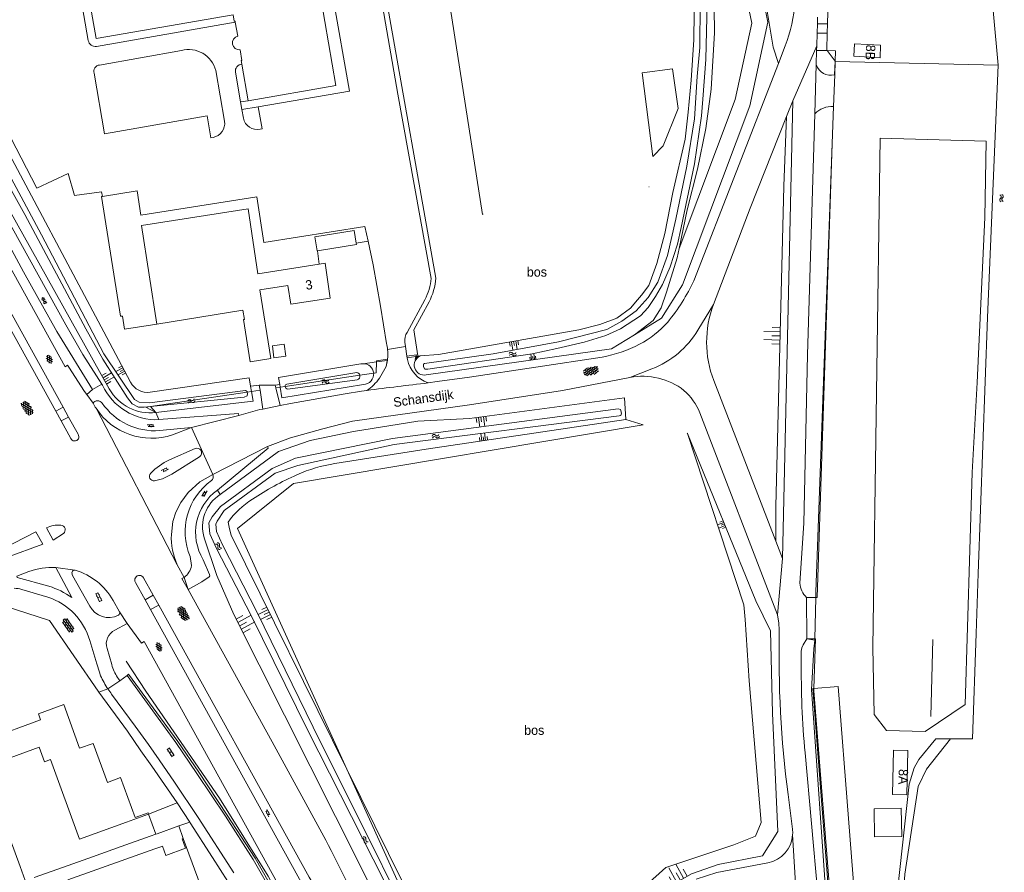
# Model space of a CAD drawing. Extents: x 99476 to 102828, y 406437 to 407931.
# Tile 116 of 162: x 100904 to 101114, y 407059 to 407241. Entities that reach past the tile are written whole.
import ezdxf

# ---------------------------------------------------------------- set-up
doc = ezdxf.new("R2010")
doc.units = 0
doc.header["$MEASUREMENT"] = 0
doc.linetypes.add('DGN Style 1', pattern=[36.392745, 0.060554, -36.332191])
doc.linetypes.add('DGN Style 2', pattern=[60.553652, 36.332191, -24.221461])
for name, color, linetype, lineweight in [('BG_bijgebouw', 253, 'Continuous', 0), ('BG_cultuuraanduiding', 253, 'Continuous', 0), ('BG_cultuurscheiding', 253, 'DGN Style 1', 0), ('BG_dakoverstek', 253, 'Continuous', 13), ('BG_dakoverstek bijgebouw', 253, 'Continuous', 0), ('BG_gesloten verharding', 253, 'Continuous', 0), ('BG_heg haag', 253, 'Continuous', 0), ('BG_hek', 253, 'Continuous', 0), ('BG_hoofdgebouw', 253, 'Continuous', 13), ('BG_huisnummer', 253, 'Continuous', 0), ('BG_insteek sloot', 253, 'Continuous', 0), ('BG_kant onverhard', 253, 'DGN Style 2', 0), ('BG_kant sloot', 253, 'Continuous', 0), ('BG_kant verharding', 253, 'Continuous', 0), ('BG_muur', 253, 'Continuous', 0), ('BG_open verharding', 253, 'Continuous', 0), ('BG_overig lijnvormig object', 253, 'Continuous', 0), ('BG_schutting', 253, 'Continuous', 0), ('BG_straatnaam', 253, 'Continuous', 0), ('BG_talud', 253, 'Continuous', 0), ('BG_taludsymbool', 253, 'Continuous', 0), ('BG_terreinafscheiding', 253, 'Continuous', 0), ('BG_vlakafsluiter', 253, 'Continuous', 0), ('BG_walbescherming', 253, 'Continuous', 0), ('BG_watersymbool', 253, 'Continuous', 0)]:
    doc.layers.add(name, color=color, linetype=linetype, lineweight=lineweight)
doc.styles.add('Style-WORKING', font='WORKING.shx')

# ---------------------------------------------------------------- blocks, each defined once
blk = doc.blocks.new('S04')
at = {"layer": 'BG_taludsymbool', "linetype": 'Continuous', "lineweight": 0}
for p, q in [((-0.5, 0), (-0.5, -0.5)), ((-0.25, 0), (-0.25, -1)), ((0, 0), (0, -0.5)), ((0.25, 0), (0.25, -1)), ((0.5, 0), (0.5, -0.5))]:
    blk.add_line(p, q, dxfattribs=at)
blk = doc.blocks.new('S01GV4')
at = {"layer": 'BG_gesloten verharding', "linetype": 'Continuous', "lineweight": 0}
for p, q in [((0, 0.278304), (0.9421, 0.823239)), ((0, -0.181671), (1.741927, 0.823239)), ((0, 0.098949), (1.593645, -0.823239)), ((0.117, -0.579), (1.53, 0.238)), ((0.163, 0.466), (2.296, -0.767)), ((0.531, -0.801), (3.134, 0.701)), ((0.567, 0.694), (2.709, -0.545)), ((1.118159, 0.823239), (3.097745, -0.32208)), ((1.293565, -0.823239), (3.161206, 0.256049)), ((1.529745, 0.23842), (2.542019, 0.823239)), ((1.91699, 0.823239), (3.161206, 0.104286)), ((2.715943, 0.823239), (3.161206, 0.565645)), ((0, -0.363991), (0.793486, -0.823239)), ((2.092105, -0.823239), (3.161206, -0.205903))]:
    blk.add_line(p, q, dxfattribs=at)
blk = doc.blocks.new('WATERS')
at = {"layer": 'BG_watersymbool', "linetype": 'Continuous', "lineweight": 0}
for centre, start, end in [((-0.375, 0.25), 28.07249, 151.92751), ((-0.375, -0.2), 28.07249, 151.92751), ((0.375, 0.65), 208.07249, 331.92751), ((0.375, 0.2), 208.07249, 331.92751)]:
    blk.add_arc(centre, 0.425, start, end, dxfattribs=at)
blk = doc.blocks.new('S02OV6')
at = {"layer": 'BG_open verharding', "linetype": 'Continuous', "lineweight": 0}
for p, q in [((0, 0.20784), (1.371449, 0.20784)), ((0.085505, 0.20784), (0.085505, 0.268177)), ((0.485, -0.192), (0.486, 0.207)), ((0.885505, 0.20784), (0.885505, 0.31106)), ((1.285, -0.193), (1.285, 0.207)), ((0.268333, -0.19216), (1.549656, -0.19216)), ((0.885505, -0.32925), (0.885505, -0.19216))]:
    blk.add_line(p, q, dxfattribs=at)
blk = doc.blocks.new('S01GV6')
at = {"layer": 'BG_gesloten verharding', "linetype": 'Continuous', "lineweight": 0}
for p, q in [((0, 0.018), (0.97, 0.579)), ((0.02, 0.104), (1.242, -0.604)), ((0.164, -0.349), (1.58, 0.468)), ((0.296, 0.406), (1.735, -0.426)), ((0.584, -0.569), (1.922, 0.204)), ((0.814, 0.569), (1.985, -0.109)), ((1.364, -0.58), (1.906, -0.267))]:
    blk.add_line(p, q, dxfattribs=at)
blk = doc.blocks.new('S01GV2')
at = {"layer": 'BG_gesloten verharding', "linetype": 'Continuous', "lineweight": 0}
for p, q in [((-0.011625, -0.500414), (0.648313, 0.582897)), ((0.006945, 0.298967), (0.268018, 0.727007)), ((0.618374, -0.705844), (0.009489, 0.408468)), ((0.63697, 0.094645), (0.291267, 0.726467)), ((0.172792, -0.724773), (-0.009122, -0.392669)), ((0.31767, -0.728139), (0.629741, -0.216538))]:
    blk.add_line(p, q, dxfattribs=at)
blk = doc.blocks.new('S02OV2')
at = {"layer": 'BG_open verharding', "linetype": 'Continuous', "lineweight": 0}
for p, q in [((0.052866, 0.482148), (0.183301, 0.482148)), ((0.183301, -1.01785), (0.183301, 0.982147)), ((0.183301, 0.895191), (0.705039, 0.895191)), ((0.705039, -1.01785), (0.705039, 0.982147)), ((0.705039, 0.43867), (0.835473, 0.43867)), ((0.052866, -0.517416), (0.183301, -0.517416)), ((0.183301, -0.017851), (0.705039, -0.017851)), ((0.183301, -0.930894), (0.705039, -0.930894)), ((0.705039, -0.473938), (0.835473, -0.473938))]:
    blk.add_line(p, q, dxfattribs=at)
blk = doc.blocks.new('S02OV4')
at = {"layer": 'BG_open verharding', "linetype": 'Continuous', "lineweight": 0}
for p, q in [((0, -0.200092), (0, 0.200092)), ((0, 0.2), (3.201, 0.2)), ((0.214, 0.6), (2.9, 0.6)), ((0.4, 0.199), (0.4, 0.6)), ((0.8, 0.6), (0.8, 0.7)), ((0.8, -0.2), (0.8, 0.2)), ((1.2, 0.2), (1.2, 0.6)), ((1.6, 0.6), (1.6, 0.7)), ((1.6, -0.2), (1.6, 0.2)), ((2, 0.199), (2, 0.6)), ((2.4, 0.6), (2.4, 0.7)), ((2.4, -0.2), (2.4, 0.2)), ((2.8, 0.2), (2.8, 0.6)), ((3.2, -0.199908), (3.2, 0.200092)), ((0, -0.2), (3.2, -0.199)), ((0.31, -0.6), (2.9, -0.6)), ((0.4, -0.6), (0.399, -0.2)), ((0.8, -0.7), (0.8, -0.6)), ((1.2, -0.6), (1.2, -0.2)), ((1.6, -0.7), (1.6, -0.6)), ((2, -0.6), (1.999, -0.2)), ((2.4, -0.7), (2.4, -0.6)), ((2.8, -0.6), (2.8, -0.2))]:
    blk.add_line(p, q, dxfattribs=at)

msp = doc.modelspace()

# ---------------------------------------------------------------- linework, layer by layer
at = {"layer": 'BG_bijgebouw', "linetype": 'Continuous', "lineweight": 0}
for p, q in [((100950.538, 407237.943), (100949.985, 407240.951)), ((100952.733, 407224.156), (100951.384, 407231.993)), ((100933.318, 407067.569), (100937.91, 407069.25)), ((100937.91, 407069.25), (100938.89, 407066.56)), ((100931.84, 407067.046), (100925.651, 407064.855)), ((100933.018, 407067.463), (100931.84, 407067.046)), ((100933.318, 407067.569), (100933.018, 407067.463)), ((100901.882, 407066.441), (100904.023, 407060.565)), ((100925.651, 407064.855), (100919.462, 407062.664)), ((100932.795, 407064.351), (100934.295, 407064.888)), ((100934.413, 407064.931), (100934.295, 407064.888)), ((100938.89, 407066.56), (100938.642, 407066.47)), ((100919.462, 407062.664), (100913.272, 407060.472)), ((100926.613, 407062.138), (100932.795, 407064.351)), ((100904.023, 407060.565), (100905.093, 407057.627)), ((100913.272, 407060.472), (100907.004, 407058.253)), ((100920.431, 407059.925), (100926.613, 407062.138)), ((100914.249, 407057.713), (100920.431, 407059.925))]:
    msp.add_line(p, q, dxfattribs=at)
at = {"layer": 'BG_bijgebouw', "linetype": 'Continuous', "lineweight": 0, "flags": 128}
for points in [[(100949.985, 407240.951), (100949.939, 407241.201), (100949.765, 407241.186), (100949.553, 407242.535), (100920.264, 407237.45), (100917.084, 407255.659)], [(100968.326, 407245.638), (100971.483, 407227.415), (100952.733, 407224.156)], [(100951.384, 407231.993), (100951.252, 407232.765), (100951.388, 407232.794), (100951.012, 407235.085)], [(100960.45, 407172.18), (100957.93, 407171.8), (100958.25, 407169.23), (100960.77, 407169.6), (100960.45, 407172.18)]]:
    msp.add_lwpolyline(points, dxfattribs=at)
at = {"layer": 'BG_bijgebouw', "linetype": 'Continuous', "lineweight": 0, "extrusion": (0, 0, -1)}
msp.add_arc((-100950.798713, 407236.517933), 1.448719, 261.533872, 79.632522, dxfattribs=at)
at = {"layer": 'BG_cultuurscheiding', "linetype": 'DGN Style 1', "lineweight": 0}
msp.add_line((100988.884, 407169.571), (100988.98, 407169.7), dxfattribs=at)
at = {"layer": 'BG_cultuurscheiding', "linetype": 'DGN Style 1', "lineweight": 0, "flags": 128}
for points in [[(101002.799, 407199.905), (101010.105, 407203.139), (101033.283, 407206.353), (101039.791, 407205.618), (101040.366, 407202.558), (101035.535, 407187.344), (101035.909, 407181.632)], [(100988.98, 407169.7), (100992.429, 407174.324), (100994.142, 407181.623), (100996.386, 407190.2), (101001.937, 407199.523), (101002.799, 407199.905)], [(101046.57, 407153.09), (101040.11, 407159.53), (101033.09, 407160.721)]]:
    msp.add_lwpolyline(points, dxfattribs=at)
at = {"layer": 'BG_dakoverstek', "linetype": 'Continuous', "lineweight": 13, "flags": 128}
msp.add_lwpolyline([(101090.321, 407075.947), (101093.379, 407075.874), (101093.605, 407085.34), (101090.547, 407085.413), (101090.321, 407075.947)], dxfattribs=at)
at = {"layer": 'BG_dakoverstek bijgebouw', "linetype": 'Continuous', "lineweight": 0}
msp.add_line((101078.727, 407099.019), (101073.564, 407098.615), dxfattribs=at)
at = {"layer": 'BG_dakoverstek bijgebouw', "linetype": 'Continuous', "lineweight": 0, "flags": 128}
for points in [[(100975.834, 407193.737), (100975.384, 407196.483), (100967.007, 407195.107)], [(100967.007, 407195.107), (100967.503, 407192.089), (100967.557, 407192.098)], [(100967.557, 407192.098), (100975.879, 407193.465), (100975.834, 407193.737)], [(101073.564, 407098.615), (101073.305, 407098.595), (101077.252, 407048.046)], [(101077.252, 407048.046), (101077.706, 407042.226), (101083.128, 407042.65), (101078.727, 407099.019)], [(101092.203, 407073.015), (101086.415, 407072.917), (101086.515, 407066.915), (101092.304, 407067.012), (101092.203, 407073.015)], [(100938.642, 407066.47), (100939.322, 407064.475), (100935.142, 407062.952), (100934.413, 407064.931)]]:
    msp.add_lwpolyline(points, dxfattribs=at)
at = {"layer": 'BG_heg haag', "linetype": 'Continuous', "lineweight": 0, "flags": 128}
msp.add_lwpolyline([(100985.749956, 407000), (100983.55, 407004.909), (100969.147, 407035.442), (100956.981, 407058.52), (100946.579, 407075.21), (100930.848, 407098.019), (100926.708, 407104.427)], dxfattribs=at)
at = {"layer": 'BG_hek', "linetype": 'Continuous', "lineweight": 0}
for p, q in [((101078.11, 407232.58), (101078.005, 407229.72)), ((101078.11, 407232.58), (101112.873, 407231.799)), ((101077.758, 407222.97), (101077.469, 407215.067)), ((101077.469, 407215.067), (101073.96, 407119.232)), ((101073.953, 407118.062), (101073.952, 407117.951)), ((101073.96, 407119.232), (101073.953, 407118.062)), ((100910.345, 407113.155), (100900.831, 407116.233)), ((101073.51, 407107.1), (101073.765, 407108.939))]:
    msp.add_line(p, q, dxfattribs=at)
at = {"layer": 'BG_hek', "linetype": 'Continuous', "lineweight": 0, "flags": 128}
msp.add_lwpolyline([(101073.51, 407107.1), (101073.03, 407098.391), (101076.36, 407050.711), (101077.07, 407033.116)], dxfattribs=at)
at = {"layer": 'BG_hoofdgebouw', "linetype": 'Continuous', "lineweight": 13}
for p, q in [((100929.946, 407197.539), (100933.2, 407176.48)), ((100967.909, 407189.264), (100969.155, 407189.458)), ((100926.78, 407070.07), (100931.48, 407071.78)), ((100926.78, 407070.07), (100916.737, 407066.406))]:
    msp.add_line(p, q, dxfattribs=at)
at = {"layer": 'BG_hoofdgebouw', "linetype": 'Continuous', "lineweight": 13, "flags": 128}
for points in [[(101082.21, 407236.35), (101082.08, 407233.67), (101087.68, 407233.35), (101087.8, 407236.031), (101082.21, 407236.35)], [(100929.946, 407197.539), (100952.721, 407201.079), (100954.82, 407187.231), (100967.909, 407189.264)], [(100933.2, 407176.48), (100951.61, 407179.42), (100951.97, 407177.43), (100951.76, 407177.42), (100953.13, 407168.39), (100957.55, 407169.11), (100955.26, 407183.78), (100961.23, 407184.71), (100961.851, 407180.73), (100970.28, 407182.03), (100969.155, 407189.458)], [(100931.48, 407071.78), (100931.39, 407072.03), (100928.58, 407071.04), (100925.46, 407079.59), (100922.67, 407078.56), (100919.63, 407086.88), (100916.75, 407085.83), (100913.36, 407095.17), (100907.95, 407093.2), (100908.42, 407091.93), (100897.15, 407087.8), (100890.889, 407105.007)], [(100896.252, 407081.715), (100908.11, 407086.059), (100909.248, 407082.947), (100910.514, 407083.41), (100916.737, 407066.406)]]:
    msp.add_lwpolyline(points, dxfattribs=at)
at = {"layer": 'BG_insteek sloot', "linetype": 'Continuous', "lineweight": 0}
for p, q in [((100880.468, 407252.724), (100921.903, 407174.776)), ((100921.903, 407174.776), (100927.614, 407164.033)), ((100993.402, 407169.959), (100989.494, 407169.653)), ((100959.582, 407162.999), (100959.494, 407163.533)), ((100953.262, 407163.179), (100953.443, 407162.077)), ((101033.09, 407160.721), (101033.42, 407156.05)), ((101099.62, 407087.881), (101102.695, 407087.881))]:
    msp.add_line(p, q, dxfattribs=at)
at = {"layer": 'BG_insteek sloot', "linetype": 'Continuous', "lineweight": 0, "flags": 128}
for points in [[(100923.085, 407162.631), (100874.85, 407248.96), (100860.585, 407271.325), (100846.65, 407291.24), (100831.25, 407311.16), (100814.675, 407330.375), (100796.835, 407349.075), (100779.36, 407365.92), (100784.17, 407370.99)], [(101050.561, 407288.84), (101051.147, 407288.649), (101051.514, 407288.184), (101051.65, 407287.288), (101052.262, 407244.031), (101052.297, 407238.692), (101051.624, 407226.618), (101050.484, 407218.244), (101048.723, 407209.529), (101046.52, 407200.862), (101044.753, 407192.609)], [(101035.909, 407181.632), (101036.761, 407182.628), (101038.306, 407184.691), (101040.003, 407189.379), (101041.701, 407195.782), (101043.449, 407204.576), (101046.023, 407215.999), (101046.686, 407221.72), (101047.329, 407228.596), (101047.896, 407237.2), (101048.053, 407248.777), (101048.041, 407260.404), (101048.305, 407275.333), (101048.263, 407283.673), (101048.18, 407284.361), (101047.905, 407284.671), (101047.377, 407284.903)], [(101044.753, 407192.609), (101044.328, 407190.623), (101042.051, 407183.268), (101040.904, 407179.96), (101039.207, 407177.247), (101035.229, 407174.19)], [(100993.402, 407169.959), (101023.364, 407175.225), (101027.864, 407176.385), (101031.467, 407177.76), (101034.402, 407179.871), (101035.909, 407181.632)], [(100990.734, 407165.6), (101030.35, 407171.2), (101035.229, 407174.19)], [(100959.494, 407163.533), (100959.24, 407165.08), (100976.791, 407167.939)], [(100931.799, 407161.915), (100952.96, 407165.01), (100953.262, 407163.179)], [(100977.367, 407163.579), (100959.96, 407160.7), (100959.582, 407162.999)], [(100953.443, 407162.077), (100953.78, 407160.03), (100933.044, 407157.558)], [(100946.75, 407140.042), (100959.196, 407149.254), (100965.944, 407151.573), (100975.235, 407153.491), (100988.99, 407155.7), (101000, 407156.275), (101033.09, 407160.721)], [(101033.42, 407156.05), (100990.72, 407149.72), (100971.26, 407146.65)], [(100973.802, 407081.359), (100949.13, 407131.351), (100948.736, 407132.722), (100948.462, 407134.122)], [(100943.368, 407130.798), (100946.05, 407122.759), (100949.69, 407114.445), (100976.79, 407060.5), (100989.37, 407035.06), (101000, 407011.879), (101005.337456, 407000)], [(101099.62, 407087.881), (101095.987, 407083.474), (101094.936, 407081.628), (101093.881, 407078.171), (101091.486, 407056.034), (101090.173, 407046.537), (101090.402, 407042.266), (101090.788, 407036.222), (101106.953, 407005.186), (101109.629519, 407000)], [(101012.706, 407000), (101000.54, 407027.18), (100973.802, 407081.359)]]:
    msp.add_lwpolyline(points, dxfattribs=at)
at = {"layer": 'BG_insteek sloot', "linetype": 'Continuous', "lineweight": 0}
for centre, radius, start, end in [((100977.329731, 407165.820224), 2.186194, 91.119961, 104.26601), ((100977.333307, 407165.792105), 2.214379, 5.361105, 91.198265), ((100990.337443, 407167.694862), 2.132065, 113.303344, 280.719241), ((100977.333144, 407165.793183), 2.214442, 270.876026, 5.332942), ((100931.209934, 407165.944666), 4.072494, 207.995955, 278.316722), ((100975.670718, 407116.611432), 30.360666, 98.353342, 114.351503), ((100989.262959, 407085.462592), 64.344472, 113.941242, 123.624883), ((100963.420278, 407123.576855), 18.301644, 122.33242, 144.817292)]:
    msp.add_arc(centre, radius, start, end, dxfattribs=at)
at = {"layer": 'BG_insteek sloot', "linetype": 'Continuous', "lineweight": 0, "extrusion": (0, 0, -1)}
for centre, radius, start, end in [((-100931.854587, 407167.534964), 10.047612, 263.201514, 330.786025), ((-100951.121359, 407133.202032), 8.117508, 342.773255, 57.417741)]:
    msp.add_arc(centre, radius, start, end, dxfattribs=at)
at = {"layer": 'BG_kant onverhard', "linetype": 'DGN Style 2', "lineweight": 0, "flags": 128}
msp.add_lwpolyline([(101044.845, 407288.779), (101050.961, 407289.603), (101058.237, 407290.471), (101059.304, 407289.977), (101060.692, 407268.88), (101061.974, 407252.349), (101063.403, 407244.15), (101064.84, 407235.656), (101065.956, 407232.151)], dxfattribs=at)
at = {"layer": 'BG_kant sloot', "linetype": 'Continuous', "lineweight": 0}
for p, q in [((100960.983, 407163.648), (100975.959, 407166.15)), ((100975.998, 407164.536), (100961.213, 407162.568)), ((100931.856, 407158.833), (100931.867, 407158.834))]:
    msp.add_line(p, q, dxfattribs=at)
at = {"layer": 'BG_kant sloot', "linetype": 'Continuous', "lineweight": 0, "flags": 128}
for points in [[(100797.09, 407353.124), (100805.308, 407344.62), (100821.219, 407327.491), (100828.669, 407318.867), (100843.446, 407300.367), (100855.48, 407283.652), (100866.304, 407267.424), (100879.899, 407245.008), (100886.132, 407234.206), (100895.54, 407217.456), (100899.646, 407209.519), (100905.042, 407199.905), (100918.081, 407175.474), (100921.713, 407168.934), (100926.933, 407160.722), (100927.977, 407159.451), (100929.322, 407158.692), (100930.535, 407158.699), (100931.856, 407158.833)], [(101005.052, 407170.075), (101019.027, 407172.701), (101029.363, 407175.304), (101032.534, 407177.105), (101035.56, 407179.268), (101038.126, 407182.169), (101040.196, 407185.431), (101042.262, 407191.135), (101044.03, 407198.851), (101046.41, 407210.195), (101048.032, 407220.313), (101048.608, 407229.359), (101049.165, 407235.533), (101049.338, 407254.411), (101049.275, 407269.831), (101049.007, 407282.743), (101048.979, 407285.068), (101048.859, 407285.431), (101048.728, 407285.638), (101047.896, 407285.814)], [(101013.419, 407170.134), (101018.686, 407171.234), (101024.471, 407172.611), (101029.151, 407174.019), (101032.234, 407175.417), (101036.528, 407178.251), (101038.14, 407180.042), (101039.736, 407182.339), (101041.226, 407184.895), (101042.864, 407188.686), (101044.429, 407193.556), (101045.224, 407197.068), (101048.057, 407210.715), (101049.574, 407220.936), (101049.823, 407224.485), (101050.442, 407233.024), (101050.752, 407245.056), (101050.695, 407257.515), (101050.664, 407279.834), (101050.569, 407286.316), (101050.422, 407286.847), (101050.148, 407287.04), (101049.823, 407287.155)], [(100952.557, 407161.944), (100952.538, 407162.09), (100952.138, 407162.269), (100931.631, 407159.654), (100929.48, 407159.762), (100928.431, 407160.361), (100921.942, 407170.086), (100908.603, 407195.504), (100901.087, 407209.6), (100899.768, 407212.396), (100892.011, 407227.161), (100886.342, 407237.478), (100877.043, 407253.517), (100877.173, 407254.558), (100877.521, 407255.124), (100879.119, 407255.817), (100881.095, 407256.38), (100913.558, 407262.01), (100940.544, 407267.006), (100967.006, 407271.734), (100972.589, 407272.68)], [(101013.419, 407170.134), (100991.094, 407166.835), (100990.45, 407166.816), (100990.153, 407167.363), (100990.195, 407167.883), (100990.388, 407168.077), (101005.052, 407170.075)], [(100931.867, 407158.834), (100951.875, 407160.856), (100952.503, 407161.106), (100952.594, 407161.655), (100952.557, 407161.944)], [(100996.171, 407031.13), (100966.636, 407090.348), (100954.657, 407114.872), (100947.265, 407129.269), (100945.962, 407132.125), (100945.832, 407133.733), (100946.13, 407134.385), (100947.643, 407136.644), (100958.532, 407144.635), (100963.313, 407146.27), (100983.933, 407150.734), (101031.979, 407156.866), (101032.284, 407156.939), (101032.456, 407157.442), (101032.272, 407158.229), (101031.775, 407158.386), (100983.585, 407152.008), (100962.836, 407147.791), (100957.897, 407145.606), (100946.838, 407137.511), (100945.032, 407135.297), (100944.347, 407134.014), (100944.537, 407131.655), (100945.988, 407128.543), (100953.41, 407114.229), (100965.469, 407089.617), (100981.75, 407057.493)]]:
    msp.add_lwpolyline(points, dxfattribs=at)
at = {"layer": 'BG_kant sloot', "linetype": 'Continuous', "lineweight": 0, "extrusion": (0, 0, -1)}
for centre, radius, start, end in [((-100975.753894, 407165.338806), 0.836722, 104.189531, 165.238469), ((-100975.753423, 407165.337109), 0.837611, 165.134387, 253.022691), ((-100961.204164, 407163.131525), 0.561837, 2.80303, 66.81848), ((-100961.204956, 407163.130615), 0.562673, 269.180909, 2.891581)]:
    msp.add_arc(centre, radius, start, end, dxfattribs=at)
at = {"layer": 'BG_kant verharding', "linetype": 'Continuous', "lineweight": 0}
for p, q in [((100918.593, 407237.035), (100915.657, 407253.929)), ((101074.296, 407240.606), (101074.338, 407242.04)), ((100949.985, 407240.951), (100920.337, 407235.783)), ((101074.238, 407238.648), (101074.296, 407240.606)), ((101074.296, 407240.606), (101076.473, 407240.575)), ((101074.158, 407235.937), (101074.238, 407238.648)), ((101076.415, 407238.581), (101074.238, 407238.648)), ((101065.956, 407232.151), (101067.412, 407235.903)), ((101074.038, 407231.895), (101074.128, 407234.934)), ((101074.128, 407234.934), (101074.158, 407235.937)), ((100920.998, 407231.81), (100938.492, 407234.893)), ((101047.94, 407185.731), (101065.956, 407232.151)), ((101073.727, 407221.412), (101074.038, 407231.895)), ((100945.815, 407230.655), (100947.711, 407219.806)), ((100951.106, 407223.912), (100950.004, 407230.285)), ((101077.96, 407229.709), (101078.005, 407229.72)), ((100913.21, 407158.718), (100875.117, 407227.645)), ((100951.106, 407223.912), (100952.733, 407224.156)), ((100951.395, 407222.321), (100951.106, 407223.912)), ((100954.882, 407222.849), (100951.395, 407222.321)), ((100951.712, 407220.437), (100951.395, 407222.321)), ((101066.85, 407126.37), (101069.05, 407224.15)), ((101069.05, 407224.15), (101067.719, 407220.8)), ((101077.758, 407222.97), (101077.734, 407222.971)), ((100978.384, 407194.186), (100975.834, 407193.737)), ((100967.557, 407192.098), (100967.909, 407189.264)), ((100986.684, 407174.692), (100990.49, 407181.656)), ((100986.334, 407171.689), (100986.2, 407172.628)), ((100986.629, 407169.615), (100986.334, 407171.689)), ((100982.469, 407168.705), (100982.499, 407168.98)), ((100986.678, 407169.273), (100986.629, 407169.615)), ((100986.73, 407168.909), (100986.678, 407169.273)), ((100980.769, 407164.9), (100982.228, 407167.432)), ((100919.511, 407162.474), (100921.486, 407163.662)), ((100921.486, 407163.662), (100921.646, 407163.414)), ((100993.069, 407164.164), (100991.161, 407163.896)), ((101052.16, 407164.41), (101065.415, 407130.087)), ((100919.511, 407162.474), (100918.297, 407161.426)), ((100918.297, 407161.426), (100919.608, 407159.563)), ((100955.11, 407163.39), (100955.272, 407162.352)), ((100955.272, 407162.352), (100955.903, 407158.317)), ((100958.496, 407163.41), (100958.636, 407162.857)), ((100958.636, 407162.857), (100959.6, 407159.045)), ((100911.663, 407157.857), (100913.21, 407158.718)), ((100911.663, 407157.857), (100912.804, 407155.777)), ((100913.21, 407158.718), (100914.382, 407156.596)), ((100955.903, 407158.317), (100959.6, 407159.045)), ((101049.17, 407157.501), (101065.772, 407114.314)), ((100912.804, 407155.777), (100914.382, 407156.596)), ((100914.846, 407152.041), (100912.804, 407155.777)), ((100914.382, 407156.596), (100916.418, 407152.916)), ((100940.665, 407154.382), (100950.756, 407156.932)), ((100940.665, 407154.382), (100933.828, 407153.704)), ((100936.563, 407152.802), (100940.665, 407154.382)), ((100935.917, 407147.427), (100941.404, 407149.881)), ((100945.205, 407144.299), (100956.865, 407150.304)), ((100945.205, 407144.299), (100943.545, 407143.436)), ((101065.415, 407130.087), (101066.85, 407126.37)), ((100940.345, 407126.798), (100940.608, 407124.87)), ((100911.647, 407124.466), (100915.694, 407123.926)), ((100911.647, 407124.466), (100915.066, 407118.053)), ((100937.587, 407125.014), (100939.041, 407122.356)), ((100910.199, 407120.468), (100903.428, 407122.291)), ((100915.255, 407122.762), (100918.889, 407116.222)), ((100932.477, 407118.543), (100930.418, 407122.266)), ((100939.894, 407119.742), (100942.848, 407121.383)), ((100904.383, 407119.776), (100909.982, 407118.156)), ((100928.661, 407121.275), (100930.724, 407117.549)), ((100925.246, 407114.993), (100923.903, 407117.443)), ((100930.724, 407117.549), (100932.477, 407118.543)), ((100930.724, 407117.549), (100931.892, 407115.483)), ((100932.477, 407118.543), (100933.655, 407116.417)), ((101072.04, 407109.241), (101071.958, 407118.062)), ((101071.958, 407118.062), (101073.952, 407117.951)), ((100931.892, 407115.483), (100933.655, 407116.417)), ((100925.246, 407114.993), (100926.913, 407112.523)), ((100926.913, 407112.523), (100924.285, 407111.057)), ((100918.936, 407108.871), (100920.409, 407103.874)), ((101073.765, 407108.939), (101072.04, 407109.241)), ((100925.038, 407100.657), (100925.175, 407100.464)), ((100925.175, 407100.464), (100925.308, 407100.277)), ((100925.308, 407100.277), (100926.907, 407101.42)), ((101075.088, 407047.316), (101071.65, 407084.843)), ((101068.02, 407075.95), (101068.968, 407068.58)), ((100931.48, 407071.78), (100937.557, 407074.152)), ((100937.545, 407074.171), (100937.557, 407074.152)), ((100937.557, 407074.152), (100940.246, 407070.058)), ((100937.91, 407069.25), (100940.246, 407070.058))]:
    msp.add_line(p, q, dxfattribs=at)
at = {"layer": 'BG_kant verharding', "linetype": 'Continuous', "lineweight": 0, "flags": 128}
for points in [[(100832.254, 407303.179), (100835.354, 407299.252), (100839.218, 407293.828), (100845.338, 407285.894), (100851.295, 407277.556), (100863.609, 407258.939), (100871.777, 407246.434), (100878.575, 407235.063), (100883.44, 407226.202), (100890.959, 407212.729), (100898.679, 407198.729), (100904.75, 407187.603), (100911.868, 407174.857), (100919.511, 407162.474)], [(100991.813, 407186.235), (100984.724, 407225.585), (100976.985, 407269.977), (100916.897, 407259.502), (100912.955, 407258.875), (100909.954, 407257.816), (100905.621, 407256.143), (100890.351, 407250.59), (100885.344, 407248.568), (100907.636, 407205.502), (100914.295, 407208.623), (100915.646, 407203.92), (100921.419, 407204.689), (100921.641, 407203.711)], [(100851.766, 407260.381), (100857.612, 407249.936), (100874.682, 407224.791), (100911.663, 407157.857)], [(100970.888, 407246.125), (100974.369, 407226.243), (100954.882, 407222.849)], [(100914.432, 407167.264), (100914.154, 407167.666), (100913.624, 407167.326), (100882.625, 407223.482), (100877.843, 407232.203)], [(100882.667, 407232.448), (100913.787, 407176.272), (100917.445, 407169.933), (100921.486, 407163.662)], [(100945.236, 407216.333), (100944.785, 407216.265), (100943.976, 407220.949), (100922.057, 407217.136), (100919.819, 407230.083)], [(100954.882, 407222.849), (100955.726, 407218.181), (100955.288, 407218.105)], [(101067.719, 407220.8), (101059.95, 407201.251), (101052.119, 407180.656)], [(101070.55, 407121.081), (101071.42, 407133.92), (101072.2, 407169.86), (101073.727, 407221.412)], [(100921.641, 407203.711), (100921.446, 407203.699), (100925.441, 407178.174), (100925.871, 407178.181), (100926.323, 407175.396), (100933.2, 407176.48)], [(100978.384, 407194.186), (100977.68, 407197.286), (100956.101, 407193.928), (100954.615, 407203.671), (100929.821, 407199.752), (100929.001, 407204.963), (100921.641, 407203.711)], [(100982.271, 407172.35), (100980.979, 407180.275), (100979.455, 407189.129), (100978.384, 407194.186)], [(100993.069, 407164.164), (101000, 407165.09), (101028.313, 407169.411)], [(100918.297, 407161.426), (100917.773, 407162.034), (100914.432, 407167.264)], [(101034.254, 407165.061), (101019.85, 407162.261), (101000, 407159.194), (100974.993, 407155.742), (100968.667, 407154.071), (100961.803, 407152.138), (100956.865, 407150.304)], [(100959.6, 407159.045), (100961.744, 407159.467), (100973.442, 407161.562)], [(100973.442, 407161.562), (100976.918, 407162.154), (100978.101, 407162.307)], [(100933.687, 407156.044), (100950.655, 407157.365), (100950.756, 407156.932)], [(100950.756, 407156.932), (100955.208, 407158.18), (100955.903, 407158.317)], [(100946.207, 407141.006), (100957.018, 407149.942), (100956.865, 407150.304)], [(100942.356, 407148.119), (100936.423, 407144.377), (100934.437, 407143.43), (100932.768, 407142.991)], [(100943.545, 407143.436), (100942.412, 407142.792), (100939.902, 407140.454), (100938.361, 407138.356), (100937.265, 407136.298), (100936.654, 407134.319), (100936.336, 407131.519)], [(100900.321, 407128.459), (100907.413, 407132.086), (100908.877, 407129.462), (100901.162, 407126.588)], [(100909.671, 407132.942), (100911.126, 407130.306), (100913.276, 407131.734)], [(100943.142, 407126.117), (100944.507, 407122.962), (100944.547, 407122.679), (100944.385, 407122.437), (100942.848, 407121.383)], [(100903.428, 407122.291), (100903.336, 407122.617), (100905.914, 407123.591)], [(100939.894, 407119.742), (100938.589, 407122.106), (100939.041, 407122.356)], [(100969.326, 407066.224), (100957.832, 407087.247), (100939.894, 407119.742)], [(100988.392, 407011.046), (100970.437, 407045.602), (100931.892, 407115.483)], [(100933.655, 407116.417), (100965.754, 407058.31), (100979.566, 407035.171), (100990.27, 407011.902)], [(100910.345, 407113.155), (100920.682, 407098.047), (100920.841, 407097.831)], [(101065.772, 407114.314), (101066.035, 407112.55), (101066.15, 407111.114)], [(100980.983, 407015.786), (100971.849, 407033.436), (100964.729, 407046.695), (100930.51, 407108.652), (100929.985, 407108.284), (100926.913, 407112.523)], [(101070.865, 407104.642), (101070.865, 407106.6), (101070.995, 407107.282), (101071.23, 407107.935), (101072.04, 407109.241)], [(100922.61, 407107.173), (100923.613, 407103.763), (100923.727, 407103.309)], [(100921.235, 407101.342), (100920.957, 407102.104), (100920.409, 407103.874)], [(100926.907, 407101.42), (100927.215, 407101.705), (100937.7, 407087.296), (100942.186, 407080.74), (100948.273, 407071.54), (100954.214, 407062.355), (100958.719, 407054.455), (100966.529, 407039.307), (100971.026, 407030.435), (100972.75, 407026.901), (100983.393, 407004.105), (100985.223662, 407000)], [(100984.718176, 407000), (100982.96, 407003.935), (100976.227, 407018.415), (100972.415, 407026.558), (100970.642, 407030.178), (100966.165, 407039.126), (100958.322, 407054.271), (100953.838, 407062.067), (100947.864, 407071.329), (100941.798, 407080.471), (100937.275, 407087.093), (100926.907, 407101.42)], [(100920.841, 407097.831), (100926.985, 407089.481), (100929.841, 407085.301), (100932.181, 407082.017), (100934.845, 407078.112), (100937.545, 407074.171)], [(100949.651, 407059.249), (100942.072, 407071.086), (100937.004, 407078.633), (100933.761, 407083.389), (100931.428, 407086.665), (100928.576, 407090.569), (100923.584, 407097.399)], [(100940.246, 407070.058), (100940.335, 407069.923), (100945.151, 407062.483), (100948.382, 407057.405)], [(101063.733, 407061.374), (101052.79, 407059.311), (101048.383, 407057.849)]]:
    msp.add_lwpolyline(points, dxfattribs=at)
at = {"layer": 'BG_kant verharding', "linetype": 'Continuous', "lineweight": 0}
for centre, radius, start, end in [((101036.565955, 407247.815413), 33.066358, 338.883972, 355.694545), ((101077.177255, 407232.915961), 3.301104, 198.015759, 283.716388), ((101077.468284, 407217.724982), 5.252743, 87.100395, 135.418556), ((100978.8944, 407187.486916), 12.979119, 333.304194, 354.464864), ((101009.062234, 407204.202659), 43.042803, 320.61709, 334.586607), ((101073.361146, 407172.586557), 22.723219, 159.199272, 201.089922), ((101026.485598, 407190.77819), 21.069007, 297.800302, 318.770147), ((100972.154635, 407169.957884), 10.395339, 5.786715, 13.303803), ((101023.329381, 407197.096867), 28.130831, 280.2043, 297.484493), ((100972.260936, 407169.982894), 10.287067, 354.405303, 5.707818), ((100972.237098, 407169.982756), 10.311376, 345.677886, 352.881775), ((100972.900941, 407170.32655), 9.557918, 302.960293, 325.406218), ((100933.182819, 407168.741483), 12.707489, 204.786593, 272.273856), ((100920.590643, 407158.892756), 1.189459, 36.483594, 145.702777), ((100932.071829, 407166.217485), 14.129019, 208.097925, 213.257948), ((100932.092167, 407166.23042), 14.15312, 213.256584, 288.414568), ((100944.145344, 407143.85095), 1.150486, 313.686561, 22.9199), ((100912.158745, 407128.025152), 5.510378, 83.965879, 116.837741), ((100912.684718, 407132.521596), 0.984846, 306.897101, 86.898697), ((100950.785034, 407130.924954), 14.46124, 177.645712, 204.125996), ((100916.056473, 407123.268468), 0.948087, 164.9281, 212.289672), ((100915.676974, 407123.371378), 0.554883, 88.241658, 164.999193), ((100915.673016, 407123.343687), 0.582691, 76.807483, 87.936217), ((100911.533731, 407110.260602), 14.303344, 30.142225, 72.62105), ((100937.019683, 407125.361269), 3.62179, 303.924422, 352.204222), ((100929.536645, 407121.775562), 1.008621, 29.09412, 209.75445), ((100904.917655, 407103.712611), 17.56803, 54.713884, 72.505003), ((100922.932062, 407118.340547), 4.564492, 207.654344, 297.122659), ((100924.783573, 407114.748229), 0.523213, 296.007984, 27.893118), ((100925.588988, 407108.19147), 3.148277, 114.468377, 198.874759), ((101302.728894, 407106.063398), 236.632799, 178.777007, 187.311167), ((100933.707127, 407106.592572), 10.506416, 198.211778, 214.398638), ((100087.899049, 406614.353087), 990.505322, 24.797859, 27.142326)]:
    msp.add_arc(centre, radius, start, end, dxfattribs=at)
at = {"layer": 'BG_kant verharding', "linetype": 'Continuous', "lineweight": 0, "extrusion": (0, 0, -1)}
for centre, radius, start, end in [((-100920.126381, 407237.330285), 1.561554, 262.248465, 349.099904), ((-100940.06679, 407229.168296), 5.937356, 74.619126, 165.498916), ((-100921.16398, 407230.430744), 1.389207, 345.503645, 83.138026), ((-100951.526336, 407230.466503), 1.533118, 353.200902, 84.672922), ((-100954.685807, 407221.089373), 3.044523, 258.591928, 347.626846), ((-100944.630067, 407219.383205), 3.109807, 172.186125, 258.764287), ((-100989.581018, 407172.923912), 3.393943, 354.998122, 31.396256), ((-100993.532775, 407170.457201), 6.976723, 289.874156, 347.178793), ((-101036.984129, 407151.034107), 14.290113, 78.985921, 128.096735), ((-101115.542736, 406087.137202), 1083.918967, 82.715241, 83.410686), ((-101037.876335, 407153.116431), 12.114921, 130.853287, 158.782163), ((-100932.830085, 407167.363684), 13.696087, 265.821653, 325.468852), ((-100915.677622, 407152.396537), 0.904434, 144.945778, 336.852217), ((-100941.786905, 407148.949701), 1.006943, 67.649893, 235.585834), ((-100941.244538, 407135.656257), 12.920258, 43.843485, 65.648089), ((-100932.620811, 407143.941255), 0.961586, 261.195174, 43.733157), ((-100952.670134, 407132.067924), 13.404516, 336.84964, 54.782535), ((-100952.63919, 407131.921915), 11.130753, 328.565703, 54.698742), ((-100911.069266, 407109.032503), 15.444307, 70.500587, 92.143795), ((-100902.734231, 407114.142163), 5.870141, 90.583388, 106.312365), ((-101075.649208, 407121.621335), 5.127756, 316.041978, 353.951251), ((-100905.440696, 407104.816688), 14.091156, 108.800894, 163.278477), ((-101259.946518, 407102.22373), 189.096981, 354.726251, 0.732748), ((-100939.218235, 407109.38511), 19.699958, 326.472181, 335.903131), ((-100938.917391, 407109.167052), 19.328733, 322.494529, 326.518452), ((-101062.527977, 407067.753928), 6.492731, 183.133658, 259.304138), ((-101062.43759, 407067.750946), 6.582825, 172.764844, 183.06474)]:
    msp.add_arc(centre, radius, start, end, dxfattribs=at)
at = {"layer": 'BG_muur', "linetype": 'Continuous', "lineweight": 0}
msp.add_line((101098.55, 407092.629), (101098.917, 407109.058), dxfattribs=at)
at = {"layer": 'BG_muur', "linetype": 'Continuous', "lineweight": 0, "flags": 128}
msp.add_lwpolyline([(101097.294, 407089.444), (101089.051, 407089.618), (101086.406, 407093.072), (101086.164, 407107.365)], dxfattribs=at)
at = {"layer": 'BG_overig lijnvormig object', "linetype": 'Continuous', "lineweight": 0, "flags": 128}
msp.add_lwpolyline([(101086.164, 407107.365), (101087.711, 407216.18), (101110.357, 407215.524), (101110.035, 407199.261), (101108.435, 407164.01), (101107.378, 407144.735), (101105.864, 407095.166), (101097.294, 407089.444)], dxfattribs=at)
at = {"layer": 'BG_schutting', "linetype": 'Continuous', "lineweight": 0}
msp.add_line((100938.89, 407066.56), (100943.17, 407054.83), dxfattribs=at)
at = {"layer": 'BG_talud', "linetype": 'Continuous', "lineweight": 0}
for p, q in [((101067.15, 407205.9), (101067.719, 407220.8)), ((101065.431, 407137.48), (101067.15, 407205.9)), ((101065.431, 407137.48), (101065.415, 407130.087))]:
    msp.add_line(p, q, dxfattribs=at)
at = {"layer": 'BG_talud', "linetype": 'Continuous', "lineweight": 0, "flags": 128}
for points in [[(101031.77, 407032.311), (101031.676, 407043.308), (101033.609, 407048.195), (101037.726, 407056.591), (101041.908, 407060.343), (101056.445, 407065.229), (101061.071, 407067.049), (101062.314, 407069.977), (101059.741, 407100.276), (101058.884, 407113.338), (101058.559, 407116.518), (101046.57, 407153.09)], [(101046.57, 407153.09), (101061.13, 407117.31), (101064.25, 407110.941), (101064.72, 407093.32), (101065.85, 407068.091), (101062.56, 407062.891), (101053.13, 407060.981), (101047.41, 407058.991), (101042.56, 407056.271), (101038.79, 407051.971), (101036.35, 407047.361), (101031.77, 407032.311)]]:
    msp.add_lwpolyline(points, dxfattribs=at)
at = {"layer": 'BG_terreinafscheiding', "linetype": 'Continuous', "lineweight": 0}
for p, q in [((101076.473, 407240.575), (101076.415, 407238.581)), ((101076.415, 407238.581), (101076.311, 407235.031))]:
    msp.add_line(p, q, dxfattribs=at)
at = {"layer": 'BG_terreinafscheiding', "linetype": 'Continuous', "lineweight": 0, "flags": 128}
msp.add_lwpolyline([(101092.018, 407378.705), (101080.532, 407379.05), (101076.473, 407240.575)], dxfattribs=at)
at = {"layer": 'BG_vlakafsluiter', "linetype": 'Continuous', "lineweight": 0}
for p, q in [((100992.821, 407186.277), (100977.666, 407271.865)), ((101074.158, 407235.937), (101069.05, 407224.15)), ((101076.386, 407234.929), (101076.311, 407235.031)), ((101078.058, 407232.651), (101076.386, 407234.929)), ((101078.058, 407232.651), (101077.96, 407229.709)), ((101078.11, 407232.58), (101078.058, 407232.651)), ((101078.005, 407229.72), (101077.758, 407222.97)), ((101077.734, 407222.971), (101077.469, 407215.067)), ((101048.776, 407175.145), (101052.119, 407180.656)), ((100982.497, 407171.006), (100986.334, 407171.689)), ((100977.287, 407168.006), (100980.155, 407168.393)), ((100980.155, 407168.393), (100982.451, 407168.703)), ((100982.451, 407168.703), (100982.228, 407167.432)), ((100982.451, 407168.703), (100982.469, 407168.705)), ((100986.678, 407169.273), (100988.557, 407169.527)), ((100988.557, 407169.527), (100988.884, 407169.571)), ((100988.884, 407169.571), (100989.494, 407169.653)), ((100960.643, 407163.159), (100976.563, 407165.552)), ((100976.563, 407165.552), (100979.538, 407165.999)), ((101034.254, 407165.061), (101038.928, 407166.88)), ((100958.496, 407163.41), (100959.494, 407163.533)), ((100931.867, 407158.834), (100952.557, 407161.944)), ((100952.557, 407161.944), (100953.443, 407162.077)), ((100955.11, 407163.39), (100953.262, 407163.179)), ((100953.443, 407162.077), (100955.272, 407162.352)), ((100955.11, 407163.39), (100958.496, 407163.41)), ((100958.636, 407162.857), (100959.582, 407162.999)), ((100959.582, 407162.999), (100960.643, 407163.159)), ((100937.587, 407125.014), (100920.257, 407158.469)), ((100933.044, 407157.558), (100931.856, 407158.833)), ((100933.687, 407156.044), (100933.044, 407157.558)), ((100945.205, 407144.299), (100940.665, 407154.382)), ((100946.75, 407140.042), (100946.207, 407141.006)), ((101066.85, 407126.37), (101065.772, 407114.314)), ((100939.894, 407119.742), (100939.041, 407122.356)), ((101073.953, 407118.062), (101071.958, 407118.062)), ((101073.952, 407117.951), (101073.771, 407109.241)), ((101072.04, 407109.241), (101073.771, 407109.241)), ((101073.771, 407109.241), (101073.765, 407108.939)), ((100922.796, 407098.504), (100920.841, 407097.831)), ((100925.308, 407100.277), (100922.796, 407098.504)), ((101010.659522, 407000), (100973.802, 407081.359)), ((100931.48, 407071.78), (100933.018, 407067.463)), ((101069.011, 407067.399), (101069.795, 407053.96))]:
    msp.add_line(p, q, dxfattribs=at)
at = {"layer": 'BG_vlakafsluiter', "linetype": 'Continuous', "lineweight": 0, "flags": 128}
for points in [[(101002.799, 407199.905), (100991.888, 407269.776), (101011.218, 407273.317), (101015.349, 407246.389), (101026.637, 407248.602), (101028.851, 407253.25), (101024.644, 407280.883)], [(101059.56, 407279.36), (101061.67, 407251.531), (101063.72, 407240.94), (101059.871, 407223.07), (101045.47, 407184.86), (101040.99, 407177.72), (101035.229, 407174.19)], [(101044.753, 407192.609), (101056.765, 407224.46), (101060.275, 407240.755), (101058.36, 407249.97), (101056.115, 407278.95), (101059.56, 407279.36)], [(101074.128, 407234.934), (101076.264, 407234.934), (101076.386, 407234.929)], [(101076.386, 407234.929), (101078.132, 407234.85), (101078.058, 407232.651)], [(101041.374, 407214.563), (101039.161, 407212.239), (101036.874, 407230.129), (101043.329, 407231.015), (101044.583, 407222.493), (101041.374, 407214.563)], [(101077.469, 407215.067), (101074.216, 407118.062), (101073.953, 407118.062)], [(100991.375, 407181.191), (100988.101, 407175.2), (100988.98, 407169.7)], [(100986.629, 407169.615), (100988.675, 407169.93), (100988.557, 407169.527)], [(100979.538, 407165.999), (100980.085, 407166.081), (100980.155, 407168.393)], [(100980.155, 407168.393), (100980.162, 407168.62), (100982.499, 407168.98)], [(100988.557, 407169.527), (100988.365, 407168.875), (100988.884, 407169.571)], [(100933.044, 407157.558), (100930.868, 407158.684), (100931.856, 407158.833)], [(100973.802, 407081.359), (100950.487, 407132.824), (100962.43, 407142.385), (101037.071, 407154.933), (101033.42, 407156.05)], [(101073.771, 407109.241), (101073.92, 407109.241), (101073.564, 407098.615)], [(101073.564, 407098.615), (101073.548, 407098.135), (101077.284, 407050.715), (101077.252, 407048.046)]]:
    msp.add_lwpolyline(points, dxfattribs=at)
at = {"layer": 'BG_vlakafsluiter', "linetype": 'Continuous', "lineweight": 0}
for centre, radius, start, end in [((100978.911957, 407187.482922), 13.961222, 333.213238, 355.044814), ((101031.677948, 407185.518255), 19.998695, 291.255424, 328.755138)]:
    msp.add_arc(centre, radius, start, end, dxfattribs=at)
at = {"layer": 'BG_walbescherming', "linetype": 'Continuous', "lineweight": 0, "flags": 128}
for points in [[(101105.772, 407311.19), (101108.188, 407283.222), (101112.873, 407231.799)], [(101112.873, 407231.799), (101110.631, 407177.842), (101108.629, 407123.159), (101108.201, 407110.391)], [(101108.201, 407110.391), (101107.42, 407087.881), (101102.695, 407087.881)], [(101102.695, 407087.881), (101097.581, 407081.379), (101095.801, 407077.685), (101092.933, 407058.934), (101092.258, 407047.661), (101091.44, 407042.672), (101104.639, 407015.441), (101112.057397, 407000)]]:
    msp.add_lwpolyline(points, dxfattribs=at)

# ---------------------------------------------------------------- block references
at = {"layer": 'BG_gesloten verharding', "linetype": 'Continuous', "lineweight": 0}
for name, p, rotation in [('S01GV2', (100908.86, 407181.335), 29.922487), ('S01GV6', (100910.748, 407168.054), 118.898698), ('S01GV4', (101024.399, 407166.11), 11.006664), ('S01GV4', (100906.348, 407157.11), 118.948862), ('S01GV4', (100938.126, 407116.013), 297.0006550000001), ('S01GV6', (100933.222, 407108.408), 298.871018)]:
    msp.add_blockref(name, p, dxfattribs=dict(at, rotation=rotation))
at = {"layer": 'BG_open verharding', "linetype": 'Continuous', "lineweight": 0}
msp.add_blockref('S02OV6', (100931.146, 407154.755), dxfattribs=at)
for name, p, rotation in [('S02OV6', (100934.238, 407144.965), 26.872539), ('S02OV6', (100943.782, 407140.924), 239.8714), ('S02OV2', (100921.252, 407118.278), 204.591001), ('S02OV4', (100913.406, 407113.405), 304.405234), ('S02OV2', (100936.554, 407085.204), 213.038285), ('S02OV6', (100957.324, 407071.316), 118.948862)]:
    msp.add_blockref(name, p, dxfattribs=dict(at, rotation=rotation))
at = {"layer": 'BG_taludsymbool', "linetype": 'Continuous', "lineweight": 0}
for p, xscale, yscale, zscale, rotation in [((101066.33, 407173.925), 3.47414, 3.47414, 3.47414, 268.5320450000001), ((101009.426, 407172.775), 1.83361, 1.83361, 1.83361, 9.955486), ((101013.571, 407168.896), 1.23534, 1.23534, 1.23534, 187.769344), ((100922.006, 407164.562), 2.062047, 2.062047, 2.062047, 119.20034), ((100926.173, 407166.745), 1.676182, 1.676182, 1.676182, 297.925704), ((101002.45, 407156.604), 2.082638, 2.082638, 2.082638, 7.670998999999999), ((101003.047, 407151.547), 1.643763, 1.643763, 1.643763, 188.4308), ((101054.434, 407133.765), 1.46182, 1.46182, 1.46182, 292.143492), ((100957.236, 407114.927), 2.359532, 2.359532, 2.359532, 296.260982), ((100950.933, 407111.971), 3.269951, 3.269951, 3.269951, 118.853782), ((101044.975, 407057.71), 3.408053, 3.408053, 3.408053, 208.956629)]:
    msp.add_blockref('S04', p, dxfattribs=dict(at, xscale=xscale, yscale=yscale, zscale=zscale, rotation=rotation))
at = {"layer": 'BG_watersymbool', "linetype": 'Continuous', "lineweight": 0}
for p, rotation in [((101113.845, 407203.405), 101.130111), ((101009.188, 407170.272), 188.397573), ((100969.226, 407164.414), 188.397573), ((100940.669, 407159.814), 21.226768), ((100992.846, 407152.284), 13.466777), ((100946.273, 407128.855), 310.172423), ((100977.515, 407066.092), 313.500029)]:
    msp.add_blockref('WATERS', p, dxfattribs=dict(at, rotation=rotation))

# ---------------------------------------------------------------- texts
at = {"layer": 'BG_cultuuraanduiding', "linetype": 'Continuous', "lineweight": 0, "style": 'Style-WORKING'}
for p in [(101012.24, 407186.598), (101011.674, 407088.7)]:
    msp.add_text('bos', height=2, dxfattribs=at).set_placement(p)
at = {"layer": 'BG_huisnummer', "linetype": 'Continuous', "lineweight": 0, "style": 'Style-WORKING'}
for s, rotation, p in [('8B', 267.191947, (101084.705, 407236.189)), ('3', 8.746162, (100965.135, 407183.765)), ('8A', 268.682429, (101091.675, 407081.411))]:
    msp.add_text(s, height=2, rotation=rotation, dxfattribs=at).set_placement(p)
at = {"layer": 'BG_straatnaam', "linetype": 'Continuous', "lineweight": 0, "style": 'Style-WORKING'}
msp.add_text('Schansdijk', height=2, rotation=7.87092, dxfattribs=at).set_placement((100983.874, 407158.722))

doc.saveas('drawing.dxf')
